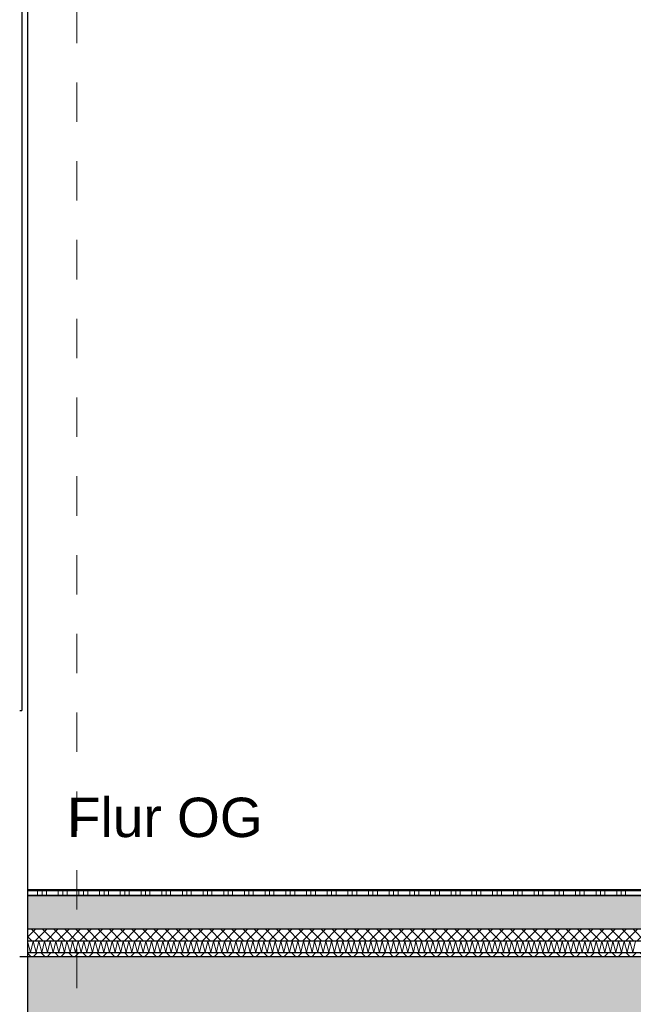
# Model space of a CAD drawing. Header units: metres. Extents: x -27.8 to 39.4, y -22.2 to 2.8.
# Tile 22 of 80: x -0.1 to 1.4, y -6.3 to -3.8. Entities that reach past the tile are written whole.
import ezdxf

# ---------------------------------------------------------------- set-up
doc = ezdxf.new("R2010")
doc.units = ezdxf.units.M
doc.header["$LTSCALE"] = 0.4
doc.header["$MEASUREMENT"] = 0
doc.linetypes.add('Raster', pattern=[0.2, 0.1, -0.05, 0, -0.05])
doc.layers.get('0').update_dxf_attribs({"color": 8, "lineweight": 9})
doc.layers.get('Defpoints').update_dxf_attribs({"color": 8, "lineweight": 9})
for name, color, linetype in [('Neubau_A-Außenwände', 8, 'Continuous'), ('Neubau_A-Decken', 8, 'Continuous'), ('Neubau_A-STB Wände', 8, 'Continuous'), ('Neubau_A-TB Wände', 8, 'Continuous'), ('Neubau_B-Bodenaufbau', 8, 'Continuous'), ('Neubau_R-Konstruktionsraster gross', 33, 'Continuous'), ('Neubau_T-Bemaßung', 8, 'Continuous'), ('Neubau_T-Text', 8, 'Continuous')]:
    doc.layers.add(name, color=color, linetype=linetype)
doc.styles.add('ERSTELLTER_STIL_2', font='arial.ttf')
doc.dimstyles.new('ERSTELLTER_STIL__1', dxfattribs={"dimtxt": 0.0875, "dimasz": 0.059375, "dimexe": 0.18, "dimexo": 0.0625, "dimgap": 0, "dimtad": 1, "dimzin": 0, "dimdsep": 46, "dimtxsty": 'ERSTELLTER_STIL_2', "dimblk": 'ARROWHEAD_6', "dimblk1": 'ARROWHEAD_6', "dimblk2": 'ARROWHEAD_6', "dimcen": 0.09, "dimclrd": 7, "dimclre": 7, "dimclrt": 7, "dimazin": 0, "dimtfac": 1, "dimtdec": 4, "dimtmove": 0, "dimatfit": 3, "dimfxl": 1, "dimtolj": 1, "dimtzin": 0, "dimarcsym": 0})

# ---------------------------------------------------------------- blocks, each defined once
blk = doc.blocks.new('ARROWHEAD_6')
at = {"color": 0, "linetype": 'Continuous', "lineweight": 0}
for p, q in [((-0.5, -0.5), (0.5, 0.5)), ((0, 0), (-1, 0))]:
    blk.add_line(p, q, dxfattribs=at)
blk = doc.blocks.new('*D410')
at = {"layer": 'Defpoints', "color": 0, "linetype": 'Continuous', "transparency": 16777216}
for p in [(1.4798, -6.025), (33.092, -6.025), (23.73, -6.195)]:
    blk.add_point(p, dxfattribs=at)
at = {"layer": 'Neubau_T-Bemaßung', "linetype": 'Continuous', "lineweight": -2, "transparency": 16777216}
for p, q in [((1.4798, -6.025), (1.4798, -5.9272)), ((33.0295, -6.025), (1.2998, -6.025)), ((1.4798, -6.1356), (1.4798, -6.0844)), ((23.6675, -6.195), (1.2998, -6.195))]:
    blk.add_line(p, q, dxfattribs=at)
at = {"layer": 'Neubau_T-Bemaßung', "linetype": 'Continuous', "lineweight": -2, "transparency": 16777216, "xscale": 0.059375, "yscale": 0.059375, "zscale": 0.059375}
for p, rotation in [((1.4798, -6.025), 90), ((1.4798, -6.195), 270)]:
    blk.add_blockref('ARROWHEAD_6', p, dxfattribs=dict(at, rotation=rotation))
at = {"layer": 'Neubau_T-Bemaßung', "linetype": 'Continuous', "transparency": 16777216, "insert": (1.5934, -5.9272), "char_height": 0.0875, "attachment_point": 5, "rotation": 90, "style": 'ERSTELLTER_STIL_2'}
blk.add_mtext('\\A1;0.17', dxfattribs=at)

msp = doc.modelspace()

# ---------------------------------------------------------------- hatches: boundary and pattern name
at = {"layer": 'Neubau_A-Decken', "linetype": 'Continuous'}
h = msp.add_hatch(dxfattribs=at)
h.set_pattern_fill('BETON__STAHLBETON_0001', color=256, style=0, pattern_type=2)
h.set_pattern_definition([(45, (388.31789, -10.175), (-0.084852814, 0.084852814), []), (45, (388.27546, -10.13257), (-0.084852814, 0.084852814), [0.09, -0.03])])
h.paths.add_polyline_path([(-0.125, -6.495), (16.28, -6.495), (16.28, -6.195), (-0.125, -6.195)])
at = {"layer": 'Neubau_B-Bodenaufbau', "linetype": 'Continuous'}
h = msp.add_hatch(dxfattribs=at)
h.set_pattern_fill('BETON__UNBEWEHRT_0001', color=256, style=0, pattern_type=2)
h.set_pattern_definition([(45, (388.31789, -10.175), (-0.035355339, 0.035355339), [0.0375, -0.0125]), (45, (388.31789, -10.139645), (-0.035355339, 0.035355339), [0.0375, -0.0125])])
h.paths.add_polyline_path([(-0.125, -6.04), (-0.125, -6.125), (9.4, -6.125), (9.4, -6.04)])
h = msp.add_hatch(dxfattribs=at)
h.set_pattern_fill('DÄMMUNG__HART_2_0001', color=256, style=0, pattern_type=2)
h.set_pattern_definition([(45, (388.31789, -10.175), (-0.0141421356, 0.0141421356), []), (135, (388.31789, -10.175), (0.0141421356, 0.0141421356), [])])
h.paths.add_polyline_path([(-0.125, -6.125), (-0.125, -6.155), (9.4, -6.155), (9.4, -6.125)])
h = msp.add_hatch(dxfattribs=at)
h.set_pattern_fill('GUßASPHALT_0001', color=256, style=0, pattern_type=2)
h.set_pattern_definition([(45, (388.31789, -10.175), (-0.0176776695, 0.0176776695), []), (135, (388.31789, -10.175), (0.0176776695, 0.0176776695), [])])
h.paths.add_polyline_path([(-0.125, -6.195), (9.4, -6.195), (9.4, -6.185), (-0.125, -6.185)])

# ---------------------------------------------------------------- linework, layer by layer
at = {"layer": 'Neubau_A-Außenwände', "linetype": 'Continuous'}
for p in [(-0.14, -3.315), (-0.145, -5.57)]:
    msp.add_line(p, (-0.14, -5.57), dxfattribs=at)
at = {"layer": 'Neubau_A-Decken', "linetype": 'Continuous'}
for p, q in [((-0.125, -6.195), (-0.125, -6.495)), ((9.4, -6.195), (-0.125, -6.195))]:
    msp.add_line(p, q, dxfattribs=at)
at = {"layer": 'Neubau_A-STB Wände', "linetype": 'Continuous'}
msp.add_line((-0.125, -3.285), (-0.125, -6.025), dxfattribs=at)
at = {"layer": 'Neubau_A-TB Wände', "linetype": 'Continuous'}
msp.add_line((-0.125, -6.195), (-0.145, -6.195), dxfattribs=at)
at = {"layer": 'Neubau_B-Bodenaufbau', "linetype": 'Continuous', "lineweight": 9}
for p, q in [((-0.125, -6.0275), (-0.0771, -6.0275)), ((-0.125, -6.0387), (-0.0771, -6.0387)), ((-0.0996, -6.025), (-0.0996, -6.0275)), ((-0.0996, -6.0275), (-0.0996, -6.04)), ((-0.0884, -6.025), (-0.0884, -6.0275)), ((-0.0884, -6.0275), (-0.0884, -6.04)), ((-0.0771, -6.025), (-0.0771, -6.0275)), ((-0.0771, -6.0275), (-0.0246, -6.0275)), ((-0.0771, -6.0275), (-0.0771, -6.04)), ((-0.0771, -6.0387), (-0.0246, -6.0387)), ((-0.0471, -6.025), (-0.0471, -6.0275)), ((-0.0471, -6.0275), (-0.0471, -6.04)), ((-0.0359, -6.025), (-0.0359, -6.0275)), ((-0.0359, -6.0275), (-0.0359, -6.04)), ((-0.0246, -6.025), (-0.0246, -6.0275)), ((-0.0246, -6.0275), (0.0279, -6.0275)), ((-0.0246, -6.0275), (-0.0246, -6.04)), ((-0.0246, -6.0387), (0.0279, -6.0387)), ((0.0054, -6.025), (0.0054, -6.0275)), ((0.0054, -6.0275), (0.0054, -6.04)), ((0.0166, -6.025), (0.0166, -6.0275)), ((0.0166, -6.0275), (0.0166, -6.04)), ((0.0279, -6.025), (0.0279, -6.0275)), ((0.0279, -6.0275), (0.0804, -6.0275)), ((0.0279, -6.0275), (0.0279, -6.04)), ((0.0279, -6.0387), (0.0804, -6.0387)), ((0.0579, -6.025), (0.0579, -6.0275)), ((0.0579, -6.0275), (0.0579, -6.04)), ((0.0691, -6.025), (0.0691, -6.0275)), ((0.0691, -6.0275), (0.0691, -6.04)), ((0.0804, -6.025), (0.0804, -6.0275)), ((0.0804, -6.0275), (0.1329, -6.0275)), ((0.0804, -6.0275), (0.0804, -6.04)), ((0.0804, -6.0387), (0.1329, -6.0387)), ((0.1104, -6.025), (0.1104, -6.0275)), ((0.1104, -6.0275), (0.1104, -6.04)), ((0.1216, -6.025), (0.1216, -6.0275)), ((0.1216, -6.0275), (0.1216, -6.04)), ((0.1329, -6.025), (0.1329, -6.0275)), ((0.1329, -6.0275), (0.1854, -6.0275)), ((0.1329, -6.0275), (0.1329, -6.04)), ((0.1329, -6.0387), (0.1854, -6.0387)), ((0.1629, -6.025), (0.1629, -6.0275)), ((0.1629, -6.0275), (0.1629, -6.04)), ((0.1741, -6.025), (0.1741, -6.0275)), ((0.1741, -6.0275), (0.1741, -6.04)), ((0.1854, -6.025), (0.1854, -6.0275)), ((0.1854, -6.0275), (0.2379, -6.0275)), ((0.1854, -6.0275), (0.1854, -6.04)), ((0.1854, -6.0387), (0.2379, -6.0387)), ((0.2154, -6.025), (0.2154, -6.0275)), ((0.2154, -6.0275), (0.2154, -6.04)), ((0.2266, -6.025), (0.2266, -6.0275)), ((0.2266, -6.0275), (0.2266, -6.04)), ((0.2379, -6.025), (0.2379, -6.0275)), ((0.2379, -6.0275), (0.2904, -6.0275)), ((0.2379, -6.0275), (0.2379, -6.04)), ((0.2379, -6.0387), (0.2904, -6.0387)), ((0.2679, -6.025), (0.2679, -6.0275)), ((0.2679, -6.0275), (0.2679, -6.04)), ((0.2791, -6.025), (0.2791, -6.0275)), ((0.2791, -6.0275), (0.2791, -6.04)), ((0.2904, -6.025), (0.2904, -6.0275)), ((0.2904, -6.0275), (0.3429, -6.0275)), ((0.2904, -6.0275), (0.2904, -6.04)), ((0.2904, -6.0387), (0.3429, -6.0387)), ((0.3204, -6.025), (0.3204, -6.0275)), ((0.3204, -6.0275), (0.3204, -6.04)), ((0.3316, -6.025), (0.3316, -6.0275)), ((0.3316, -6.0275), (0.3316, -6.04)), ((0.3429, -6.025), (0.3429, -6.0275)), ((0.3429, -6.0275), (0.3954, -6.0275)), ((0.3429, -6.0275), (0.3429, -6.04)), ((0.3429, -6.0387), (0.3954, -6.0387)), ((0.3729, -6.025), (0.3729, -6.0275)), ((0.3729, -6.0275), (0.3729, -6.04)), ((0.3841, -6.025), (0.3841, -6.0275)), ((0.3841, -6.0275), (0.3841, -6.04)), ((0.3954, -6.025), (0.3954, -6.0275)), ((0.3954, -6.0275), (0.4479, -6.0275)), ((0.3954, -6.0275), (0.3954, -6.04)), ((0.3954, -6.0387), (0.4479, -6.0387)), ((0.4254, -6.025), (0.4254, -6.0275)), ((0.4254, -6.0275), (0.4254, -6.04)), ((0.4366, -6.025), (0.4366, -6.0275)), ((0.4366, -6.0275), (0.4366, -6.04)), ((0.4479, -6.025), (0.4479, -6.0275)), ((0.4479, -6.0275), (0.5004, -6.0275)), ((0.4479, -6.0275), (0.4479, -6.04)), ((0.4479, -6.0387), (0.5004, -6.0387)), ((0.4779, -6.025), (0.4779, -6.0275)), ((0.4779, -6.0275), (0.4779, -6.04)), ((0.4891, -6.025), (0.4891, -6.0275)), ((0.4891, -6.0275), (0.4891, -6.04)), ((0.5004, -6.025), (0.5004, -6.0275)), ((0.5004, -6.0275), (0.5529, -6.0275)), ((0.5004, -6.0275), (0.5004, -6.04)), ((0.5004, -6.0387), (0.5529, -6.0387)), ((0.5304, -6.025), (0.5304, -6.0275)), ((0.5304, -6.0275), (0.5304, -6.04)), ((0.5416, -6.025), (0.5416, -6.0275)), ((0.5416, -6.0275), (0.5416, -6.04)), ((0.5529, -6.025), (0.5529, -6.0275)), ((0.5529, -6.0275), (0.6054, -6.0275)), ((0.5529, -6.0275), (0.5529, -6.04)), ((0.5529, -6.0387), (0.6054, -6.0387)), ((0.5829, -6.025), (0.5829, -6.0275)), ((0.5829, -6.0275), (0.5829, -6.04)), ((0.5941, -6.025), (0.5941, -6.0275)), ((0.5941, -6.0275), (0.5941, -6.04)), ((0.6054, -6.025), (0.6054, -6.0275)), ((0.6054, -6.0275), (0.6579, -6.0275)), ((0.6054, -6.0275), (0.6054, -6.04)), ((0.6054, -6.0387), (0.6579, -6.0387)), ((0.6354, -6.025), (0.6354, -6.0275)), ((0.6354, -6.0275), (0.6354, -6.04)), ((0.6466, -6.025), (0.6466, -6.0275)), ((0.6466, -6.0275), (0.6466, -6.04)), ((0.6579, -6.025), (0.6579, -6.0275)), ((0.6579, -6.0275), (0.7104, -6.0275)), ((0.6579, -6.0275), (0.6579, -6.04)), ((0.6579, -6.0387), (0.7104, -6.0387)), ((0.6879, -6.025), (0.6879, -6.0275)), ((0.6879, -6.0275), (0.6879, -6.04)), ((0.6991, -6.025), (0.6991, -6.0275)), ((0.6991, -6.0275), (0.6991, -6.04)), ((0.7104, -6.025), (0.7104, -6.0275)), ((0.7104, -6.0275), (0.7629, -6.0275)), ((0.7104, -6.0275), (0.7104, -6.04)), ((0.7104, -6.0387), (0.7629, -6.0387)), ((0.7404, -6.025), (0.7404, -6.0275)), ((0.7404, -6.0275), (0.7404, -6.04)), ((0.7516, -6.025), (0.7516, -6.0275)), ((0.7516, -6.0275), (0.7516, -6.04)), ((0.7629, -6.025), (0.7629, -6.0275)), ((0.7629, -6.0275), (0.8154, -6.0275)), ((0.7629, -6.0275), (0.7629, -6.04)), ((0.7629, -6.0387), (0.8154, -6.0387)), ((0.7929, -6.025), (0.7929, -6.0275)), ((0.7929, -6.0275), (0.7929, -6.04)), ((0.8041, -6.025), (0.8041, -6.0275)), ((0.8041, -6.0275), (0.8041, -6.04)), ((0.8154, -6.025), (0.8154, -6.0275)), ((0.8154, -6.0275), (0.8679, -6.0275)), ((0.8154, -6.0275), (0.8154, -6.04)), ((0.8154, -6.0387), (0.8679, -6.0387)), ((0.8454, -6.025), (0.8454, -6.0275)), ((0.8454, -6.0275), (0.8454, -6.04)), ((0.8566, -6.025), (0.8566, -6.0275)), ((0.8566, -6.0275), (0.8566, -6.04)), ((0.8679, -6.025), (0.8679, -6.0275)), ((0.8679, -6.0275), (0.9204, -6.0275)), ((0.8679, -6.0275), (0.8679, -6.04)), ((0.8679, -6.0387), (0.9204, -6.0387)), ((0.8979, -6.025), (0.8979, -6.0275)), ((0.8979, -6.0275), (0.8979, -6.04)), ((0.9091, -6.025), (0.9091, -6.0275)), ((0.9091, -6.0275), (0.9091, -6.04)), ((0.9204, -6.025), (0.9204, -6.0275)), ((0.9204, -6.0275), (0.9729, -6.0275)), ((0.9204, -6.0275), (0.9204, -6.04)), ((0.9204, -6.0387), (0.9729, -6.0387)), ((0.9504, -6.025), (0.9504, -6.0275)), ((0.9504, -6.0275), (0.9504, -6.04)), ((0.9616, -6.025), (0.9616, -6.0275)), ((0.9616, -6.0275), (0.9616, -6.04)), ((0.9729, -6.025), (0.9729, -6.0275)), ((0.9729, -6.0275), (1.0254, -6.0275)), ((0.9729, -6.0275), (0.9729, -6.04)), ((0.9729, -6.0387), (1.0254, -6.0387)), ((1.0029, -6.025), (1.0029, -6.0275)), ((1.0029, -6.0275), (1.0029, -6.04)), ((1.0141, -6.025), (1.0141, -6.0275)), ((1.0141, -6.0275), (1.0141, -6.04)), ((1.0254, -6.025), (1.0254, -6.0275)), ((1.0254, -6.0275), (1.0779, -6.0275)), ((1.0254, -6.0275), (1.0254, -6.04)), ((1.0254, -6.0387), (1.0779, -6.0387)), ((1.0554, -6.025), (1.0554, -6.0275)), ((1.0554, -6.0275), (1.0554, -6.04)), ((1.0666, -6.025), (1.0666, -6.0275)), ((1.0666, -6.0275), (1.0666, -6.04)), ((1.0779, -6.025), (1.0779, -6.0275)), ((1.0779, -6.0275), (1.1304, -6.0275)), ((1.0779, -6.0275), (1.0779, -6.04)), ((1.0779, -6.0387), (1.1304, -6.0387)), ((1.1079, -6.025), (1.1079, -6.0275)), ((1.1079, -6.0275), (1.1079, -6.04)), ((1.1191, -6.025), (1.1191, -6.0275)), ((1.1191, -6.0275), (1.1191, -6.04)), ((1.1304, -6.025), (1.1304, -6.0275)), ((1.1304, -6.0275), (1.1829, -6.0275)), ((1.1304, -6.0275), (1.1304, -6.04)), ((1.1304, -6.0387), (1.1829, -6.0387)), ((1.1604, -6.025), (1.1604, -6.0275)), ((1.1604, -6.0275), (1.1604, -6.04)), ((1.1716, -6.025), (1.1716, -6.0275)), ((1.1716, -6.0275), (1.1716, -6.04)), ((1.1829, -6.025), (1.1829, -6.0275)), ((1.1829, -6.0275), (1.2354, -6.0275)), ((1.1829, -6.0275), (1.1829, -6.04)), ((1.1829, -6.0387), (1.2354, -6.0387)), ((1.2129, -6.025), (1.2129, -6.0275)), ((1.2129, -6.0275), (1.2129, -6.04)), ((1.2241, -6.025), (1.2241, -6.0275)), ((1.2241, -6.0275), (1.2241, -6.04)), ((1.2354, -6.025), (1.2354, -6.0275)), ((1.2354, -6.0275), (1.2879, -6.0275)), ((1.2354, -6.0275), (1.2354, -6.04)), ((1.2354, -6.0387), (1.2879, -6.0387)), ((1.2654, -6.025), (1.2654, -6.0275)), ((1.2654, -6.0275), (1.2654, -6.04)), ((1.2766, -6.025), (1.2766, -6.0275)), ((1.2766, -6.0275), (1.2766, -6.04)), ((1.2879, -6.025), (1.2879, -6.0275)), ((1.2879, -6.0275), (1.3404, -6.0275)), ((1.2879, -6.0275), (1.2879, -6.04)), ((1.2879, -6.0387), (1.3404, -6.0387)), ((1.3179, -6.025), (1.3179, -6.0275)), ((1.3179, -6.0275), (1.3179, -6.04)), ((1.3291, -6.025), (1.3291, -6.0275)), ((1.3291, -6.0275), (1.3291, -6.04)), ((1.3404, -6.025), (1.3404, -6.0275)), ((1.3404, -6.0275), (1.3929, -6.0275)), ((1.3404, -6.0275), (1.3404, -6.04)), ((1.3404, -6.0387), (1.3929, -6.0387)), ((1.3704, -6.025), (1.3704, -6.0275)), ((1.3704, -6.0275), (1.3704, -6.04)), ((1.3816, -6.025), (1.3816, -6.0275)), ((1.3816, -6.0275), (1.3816, -6.04)), ((1.3929, -6.025), (1.3929, -6.0275)), ((1.3929, -6.0275), (1.4454, -6.0275)), ((1.3929, -6.0275), (1.3929, -6.04)), ((1.3929, -6.0387), (1.4454, -6.0387)), ((-0.125, -6.1557), (-0.1173, -6.1843)), ((-0.125, -6.1559), (-0.125, -6.1557)), ((-0.1173, -6.1843), (-0.1107, -6.1557)), ((-0.1107, -6.1557), (-0.103, -6.1843)), ((-0.103, -6.1843), (-0.0964, -6.1557)), ((-0.0964, -6.1557), (-0.0887, -6.1843)), ((-0.0887, -6.1843), (-0.0821, -6.1557)), ((-0.0821, -6.1557), (-0.0745, -6.1843)), ((-0.0745, -6.1843), (-0.0678, -6.1557)), ((-0.0678, -6.1557), (-0.0602, -6.1843)), ((-0.0602, -6.1843), (-0.0535, -6.1557)), ((-0.0535, -6.1557), (-0.0459, -6.1843)), ((-0.0459, -6.1843), (-0.0393, -6.1557)), ((-0.0393, -6.1557), (-0.0316, -6.1843)), ((-0.0316, -6.1843), (-0.025, -6.1557)), ((-0.025, -6.1557), (-0.0173, -6.1843)), ((-0.0173, -6.1843), (-0.0107, -6.1557)), ((-0.0107, -6.1557), (-0.003, -6.1843)), ((-0.003, -6.1843), (0.0036, -6.1557)), ((0.0036, -6.1557), (0.0113, -6.1843)), ((0.0113, -6.1843), (0.0179, -6.1557)), ((0.0179, -6.1557), (0.0255, -6.1843)), ((0.0255, -6.1843), (0.0322, -6.1557)), ((0.0322, -6.1557), (0.0398, -6.1843)), ((0.0398, -6.1843), (0.0465, -6.1557)), ((0.0465, -6.1557), (0.0541, -6.1843)), ((0.0541, -6.1843), (0.0607, -6.1557)), ((0.0607, -6.1557), (0.0684, -6.1843)), ((0.0684, -6.1843), (0.075, -6.1557)), ((0.075, -6.1557), (0.0827, -6.1843)), ((0.0827, -6.1843), (0.0893, -6.1557)), ((0.0893, -6.1557), (0.097, -6.1843)), ((0.097, -6.1843), (0.1036, -6.1557)), ((0.1036, -6.1557), (0.1113, -6.1843)), ((0.1113, -6.1843), (0.1179, -6.1557)), ((0.1179, -6.1557), (0.1255, -6.1843)), ((0.1255, -6.1843), (0.1322, -6.1557)), ((0.1322, -6.1557), (0.1398, -6.1843)), ((0.1398, -6.1843), (0.1465, -6.1557)), ((0.1465, -6.1557), (0.1541, -6.1843)), ((0.1541, -6.1843), (0.1607, -6.1557)), ((0.1607, -6.1557), (0.1684, -6.1843)), ((0.1684, -6.1843), (0.175, -6.1557)), ((0.175, -6.1557), (0.1827, -6.1843)), ((0.1827, -6.1843), (0.1893, -6.1557)), ((0.1893, -6.1557), (0.197, -6.1843)), ((0.197, -6.1843), (0.2036, -6.1557)), ((0.2036, -6.1557), (0.2113, -6.1843)), ((0.2113, -6.1843), (0.2179, -6.1557)), ((0.2179, -6.1557), (0.2255, -6.1843)), ((0.2255, -6.1843), (0.2322, -6.1557)), ((0.2322, -6.1557), (0.2398, -6.1843)), ((0.2398, -6.1843), (0.2465, -6.1557)), ((0.2465, -6.1557), (0.2541, -6.1843)), ((0.2541, -6.1843), (0.2607, -6.1557)), ((0.2607, -6.1557), (0.2684, -6.1843)), ((0.2684, -6.1843), (0.275, -6.1557)), ((0.275, -6.1557), (0.2827, -6.1843)), ((0.2827, -6.1843), (0.2893, -6.1557)), ((0.2893, -6.1557), (0.297, -6.1843)), ((0.297, -6.1843), (0.3036, -6.1557)), ((0.3036, -6.1557), (0.3113, -6.1843)), ((0.3113, -6.1843), (0.3179, -6.1557)), ((0.3179, -6.1557), (0.3255, -6.1843)), ((0.3255, -6.1843), (0.3322, -6.1557)), ((0.3322, -6.1557), (0.3398, -6.1843)), ((0.3398, -6.1843), (0.3465, -6.1557)), ((0.3465, -6.1557), (0.3541, -6.1843)), ((0.3541, -6.1843), (0.3607, -6.1557)), ((0.3607, -6.1557), (0.3684, -6.1843)), ((0.3684, -6.1843), (0.375, -6.1557)), ((0.375, -6.1557), (0.3827, -6.1843)), ((0.3827, -6.1843), (0.3893, -6.1557)), ((0.3893, -6.1557), (0.397, -6.1843)), ((0.397, -6.1843), (0.4036, -6.1557)), ((0.4036, -6.1557), (0.4113, -6.1843)), ((0.4113, -6.1843), (0.4179, -6.1557)), ((0.4179, -6.1557), (0.4255, -6.1843)), ((0.4255, -6.1843), (0.4322, -6.1557)), ((0.4322, -6.1557), (0.4398, -6.1843)), ((0.4398, -6.1843), (0.4465, -6.1557)), ((0.4465, -6.1557), (0.4541, -6.1843)), ((0.4541, -6.1843), (0.4607, -6.1557)), ((0.4607, -6.1557), (0.4684, -6.1843)), ((0.4684, -6.1843), (0.475, -6.1557)), ((0.475, -6.1557), (0.4827, -6.1843)), ((0.4827, -6.1843), (0.4893, -6.1557)), ((0.4893, -6.1557), (0.497, -6.1843)), ((0.497, -6.1843), (0.5036, -6.1557)), ((0.5036, -6.1557), (0.5113, -6.1843)), ((0.5113, -6.1843), (0.5179, -6.1557)), ((0.5179, -6.1557), (0.5255, -6.1843)), ((0.5255, -6.1843), (0.5322, -6.1557)), ((0.5322, -6.1557), (0.5398, -6.1843)), ((0.5398, -6.1843), (0.5465, -6.1557)), ((0.5465, -6.1557), (0.5541, -6.1843)), ((0.5541, -6.1843), (0.5607, -6.1557)), ((0.5607, -6.1557), (0.5684, -6.1843)), ((0.5684, -6.1843), (0.575, -6.1557)), ((0.575, -6.1557), (0.5827, -6.1843)), ((0.5827, -6.1843), (0.5893, -6.1557)), ((0.5893, -6.1557), (0.597, -6.1843)), ((0.597, -6.1843), (0.6036, -6.1557)), ((0.6036, -6.1557), (0.6113, -6.1843)), ((0.6113, -6.1843), (0.6179, -6.1557)), ((0.6179, -6.1557), (0.6255, -6.1843)), ((0.6255, -6.1843), (0.6322, -6.1557)), ((0.6322, -6.1557), (0.6398, -6.1843)), ((0.6398, -6.1843), (0.6465, -6.1557)), ((0.6465, -6.1557), (0.6541, -6.1843)), ((0.6541, -6.1843), (0.6607, -6.1557)), ((0.6607, -6.1557), (0.6684, -6.1843)), ((0.6684, -6.1843), (0.675, -6.1557)), ((0.675, -6.1557), (0.6827, -6.1843)), ((0.6827, -6.1843), (0.6893, -6.1557)), ((0.6893, -6.1557), (0.697, -6.1843)), ((0.697, -6.1843), (0.7036, -6.1557)), ((0.7036, -6.1557), (0.7113, -6.1843)), ((0.7113, -6.1843), (0.7179, -6.1557)), ((0.7179, -6.1557), (0.7255, -6.1843)), ((0.7255, -6.1843), (0.7322, -6.1557)), ((0.7322, -6.1557), (0.7398, -6.1843)), ((0.7398, -6.1843), (0.7465, -6.1557)), ((0.7465, -6.1557), (0.7541, -6.1843)), ((0.7541, -6.1843), (0.7607, -6.1557)), ((0.7607, -6.1557), (0.7684, -6.1843)), ((0.7684, -6.1843), (0.775, -6.1557)), ((0.775, -6.1557), (0.7827, -6.1843)), ((0.7827, -6.1843), (0.7893, -6.1557)), ((0.7893, -6.1557), (0.797, -6.1843)), ((0.797, -6.1843), (0.8036, -6.1557)), ((0.8036, -6.1557), (0.8113, -6.1843)), ((0.8113, -6.1843), (0.8179, -6.1557)), ((0.8179, -6.1557), (0.8255, -6.1843)), ((0.8255, -6.1843), (0.8322, -6.1557)), ((0.8322, -6.1557), (0.8398, -6.1843)), ((0.8398, -6.1843), (0.8465, -6.1557)), ((0.8465, -6.1557), (0.8541, -6.1843)), ((0.8541, -6.1843), (0.8607, -6.1557)), ((0.8607, -6.1557), (0.8684, -6.1843)), ((0.8684, -6.1843), (0.875, -6.1557)), ((0.875, -6.1557), (0.8827, -6.1843)), ((0.8827, -6.1843), (0.8893, -6.1557)), ((0.8893, -6.1557), (0.897, -6.1843)), ((0.897, -6.1843), (0.9036, -6.1557)), ((0.9036, -6.1557), (0.9113, -6.1843)), ((0.9113, -6.1843), (0.9179, -6.1557)), ((0.9179, -6.1557), (0.9255, -6.1843)), ((0.9255, -6.1843), (0.9322, -6.1557)), ((0.9322, -6.1557), (0.9398, -6.1843)), ((0.9398, -6.1843), (0.9465, -6.1557)), ((0.9465, -6.1557), (0.9541, -6.1843)), ((0.9541, -6.1843), (0.9607, -6.1557)), ((0.9607, -6.1557), (0.9684, -6.1843)), ((0.9684, -6.1843), (0.975, -6.1557)), ((0.975, -6.1557), (0.9827, -6.1843)), ((0.9827, -6.1843), (0.9893, -6.1557)), ((0.9893, -6.1557), (0.997, -6.1843)), ((0.997, -6.1843), (1.0036, -6.1557)), ((1.0036, -6.1557), (1.0113, -6.1843)), ((1.0113, -6.1843), (1.0179, -6.1557)), ((1.0179, -6.1557), (1.0255, -6.1843)), ((1.0255, -6.1843), (1.0322, -6.1557)), ((1.0322, -6.1557), (1.0398, -6.1843)), ((1.0398, -6.1843), (1.0465, -6.1557)), ((1.0465, -6.1557), (1.0541, -6.1843)), ((1.0541, -6.1843), (1.0607, -6.1557)), ((1.0607, -6.1557), (1.0684, -6.1843)), ((1.0684, -6.1843), (1.075, -6.1557)), ((1.075, -6.1557), (1.0827, -6.1843)), ((1.0827, -6.1843), (1.0893, -6.1557)), ((1.0893, -6.1557), (1.097, -6.1843)), ((1.097, -6.1843), (1.1036, -6.1557)), ((1.1036, -6.1557), (1.1113, -6.1843)), ((1.1113, -6.1843), (1.1179, -6.1557)), ((1.1179, -6.1557), (1.1255, -6.1843)), ((1.1255, -6.1843), (1.1322, -6.1557)), ((1.1322, -6.1557), (1.1398, -6.1843)), ((1.1398, -6.1843), (1.1465, -6.1557)), ((1.1465, -6.1557), (1.1541, -6.1843)), ((1.1541, -6.1843), (1.1607, -6.1557)), ((1.1607, -6.1557), (1.1684, -6.1843)), ((1.1684, -6.1843), (1.175, -6.1557)), ((1.175, -6.1557), (1.1827, -6.1843)), ((1.1827, -6.1843), (1.1893, -6.1557)), ((1.1893, -6.1557), (1.197, -6.1843)), ((1.197, -6.1843), (1.2036, -6.1557)), ((1.2036, -6.1557), (1.2113, -6.1843)), ((1.2113, -6.1843), (1.2179, -6.1557)), ((1.2179, -6.1557), (1.2255, -6.1843)), ((1.2255, -6.1843), (1.2322, -6.1557)), ((1.2322, -6.1557), (1.2398, -6.1843)), ((1.2398, -6.1843), (1.2465, -6.1557)), ((1.2465, -6.1557), (1.2541, -6.1843)), ((1.2541, -6.1843), (1.2607, -6.1557)), ((1.2607, -6.1557), (1.2684, -6.1843)), ((1.2684, -6.1843), (1.275, -6.1557)), ((1.275, -6.1557), (1.2827, -6.1843)), ((1.2827, -6.1843), (1.2893, -6.1557)), ((1.2893, -6.1557), (1.297, -6.1843)), ((1.297, -6.1843), (1.3036, -6.1557)), ((1.3036, -6.1557), (1.3113, -6.1843)), ((1.3113, -6.1843), (1.3179, -6.1557)), ((1.3179, -6.1557), (1.3255, -6.1843)), ((1.3255, -6.1843), (1.3322, -6.1557)), ((1.3322, -6.1557), (1.3398, -6.1843)), ((1.3398, -6.1843), (1.3465, -6.1557)), ((1.3465, -6.1557), (1.3541, -6.1843)), ((1.3541, -6.1843), (1.3607, -6.1557)), ((1.3607, -6.1557), (1.3684, -6.1843)), ((1.3684, -6.1843), (1.375, -6.1557)), ((1.375, -6.1557), (1.3827, -6.1843)), ((1.3827, -6.1843), (1.3893, -6.1557)), ((1.3893, -6.1557), (1.397, -6.1843)), ((1.397, -6.1843), (1.4036, -6.1557)), ((1.4036, -6.1557), (1.4113, -6.1843)), ((1.4113, -6.1843), (1.4179, -6.1557))]:
    msp.add_line(p, q, dxfattribs=at)
at = {"layer": 'Neubau_B-Bodenaufbau', "linetype": 'Continuous'}
for p, q in [((9.4, -6.04), (-0.125, -6.04)), ((9.4, -6.125), (-0.125, -6.125)), ((9.4, -6.155), (-0.125, -6.155)), ((9.4, -6.185), (-0.125, -6.185))]:
    msp.add_line(p, q, dxfattribs=at)
at = {"layer": 'Neubau_B-Bodenaufbau', "linetype": 'Continuous', "flags": 128}
for points in [[(-0.125, -6.025), (-0.125, -6.04), (-0.125, -6.125), (-0.125, -6.155), (-0.125, -6.185), (-0.125, -6.195)], [(9.4, -6.025), (4.075, -6.025), (4.0749, -6.025), (4.0051, -6.025), (4.005, -6.025), (-0.125, -6.025)]]:
    msp.add_lwpolyline(points, dxfattribs=at)
at = {"layer": 'Neubau_R-Konstruktionsraster gross', "linetype": 'Raster', "lineweight": 9}
msp.add_line((0, -1.175), (0, -15.175), dxfattribs=at)

# ---------------------------------------------------------------- texts
at = {"layer": 'Neubau_T-Text', "linetype": 'Continuous', "insert": (-0.025, -5.8924), "char_height": 0.1, "attachment_point": 7, "style": 'ERSTELLTER_STIL_2'}
msp.add_mtext('\\A1;Flur OG', dxfattribs=at)

# ---------------------------------------------------------------- dimensions: what is measured, and where the dimension line sits
at = {"layer": 'Neubau_T-Bemaßung', "linetype": 'Continuous'}
dim = msp.add_linear_dim(base=(1.4798, -6.025), p1=(23.73, -6.195), p2=(33.092, -6.025), angle=90, dimstyle='ERSTELLTER_STIL__1', override={"dimclrd": 256, "dimclre": 256, "dimclrt": 256}, dxfattribs=at)
dim.commit()
dim.dimension.update_dxf_attribs({"geometry": '*D410', "text_midpoint": (1.5934, -5.9272), "dimtype": 160, "text_rotation": 90})

doc.saveas('drawing.dxf')
